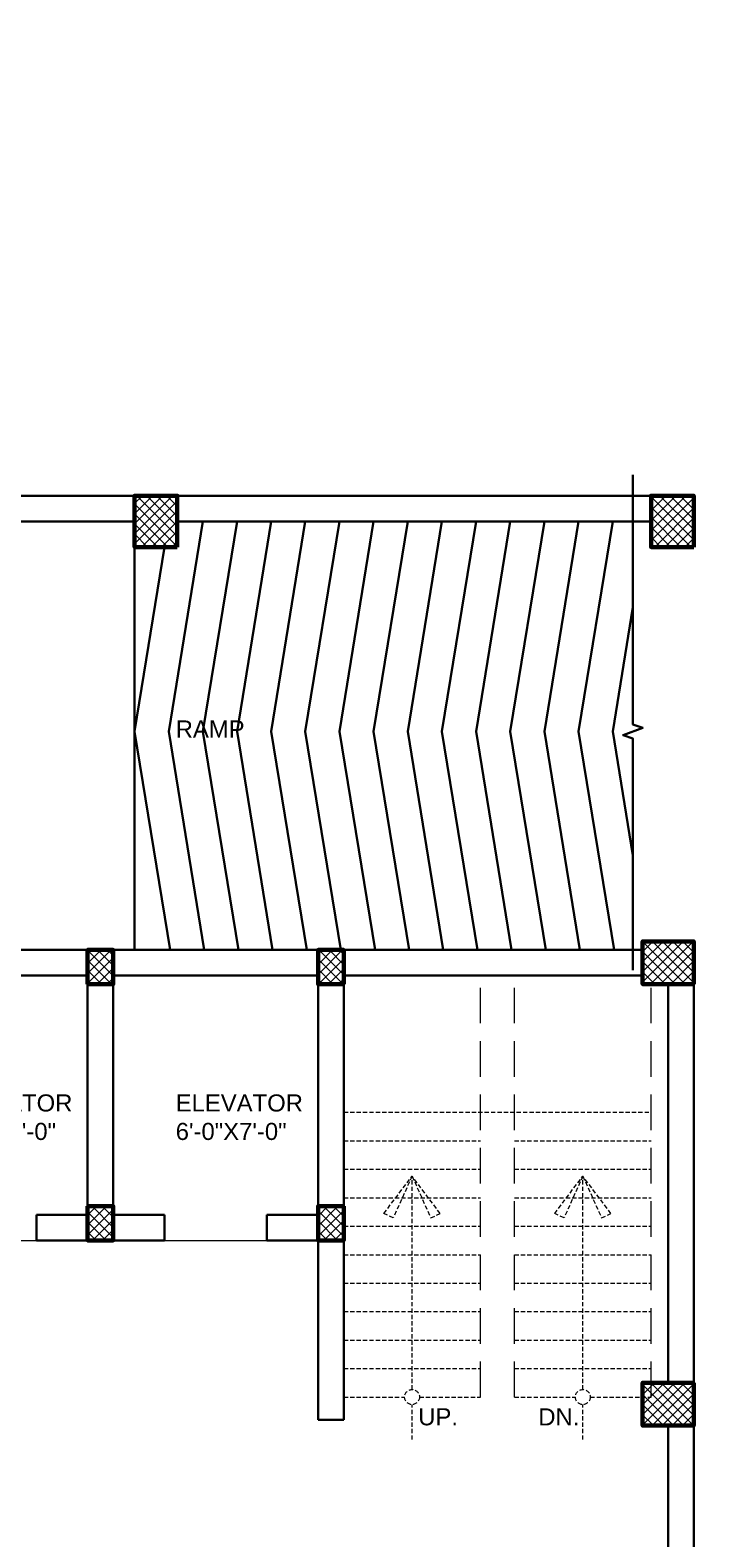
# Model space of a CAD drawing. Header units: inches. Extents: x 704 to 259546, y -107711 to 151004.
# Tile 30 of 208: x 128020 to 128262, y 19439 to 19968. Entities that reach past the tile are written whole.
import ezdxf
from ezdxf.enums import TextEntityAlignment as Align

# ---------------------------------------------------------------- set-up
doc = ezdxf.new("R2010")
doc.units = ezdxf.units.IN
doc.header["$MEASUREMENT"] = 0
for name, pattern in [('AP0200000$0$AP0500G00$0$1', [0]), ('DASHED2', [0.375, 0.25, -0.125]), ('HIDDEN', [0.375, 0.25, -0.125]), ('HIDDEN2', [0.1875, 0.125, -0.0625])]:
    doc.linetypes.add(name, pattern=pattern)
for name, color, linetype, lineweight in [('0-PIPE SUPPORT', 7, 'Continuous', 0), ('00-ABM  CWS', 200, 'AP0200000$0$AP0500G00$0$1', 0), ('00-GRIDTEXT', 1, 'Continuous', 13), ('door 2', 42, 'Continuous', 20), ('EQUIP DIM', 8, 'Continuous', 0), ('EQUIPMENT', 3, 'Continuous', 25), ('kitchen equipment', 3, 'Continuous', 15), ('PD_BRICK WALL_115', 134, 'Continuous', 30), ('PD_BRICK WALL_230', 4, 'Continuous', 50), ('PD_COLUMN', 2, 'Continuous', 60), ('PD_FURNITURE_LOOSE', 20, 'Continuous', 18), ('PD_HATCH', 45, 'Continuous', 9), ('PD_STAIR', 32, 'Continuous', 13), ('PP-SUMP', 190, 'Continuous', 13), ('PP-Waste Pipe', 3, 'Continuous', 25), ('PTEXT', 7, 'Continuous', 13)]:
    doc.layers.add(name, color=color, linetype=linetype, lineweight=lineweight)
doc.layers.add('PD_025_TEXT', color=61, linetype='Continuous')
doc.layers.add('PP BALL VALVE', color=7, linetype='Continuous')
doc.styles.add('Arial', font='GOTHIC.TTF')
doc.styles.add('DIM', font='times.ttf', dxfattribs={"height": 0.55})
doc.styles.add('DIM_FONT', font='times.ttf', dxfattribs={"width": 0.8})
doc.styles.get("Standard").update_dxf_attribs({"font": 'arial.ttf', "height": 6})
doc.styles.add('STYLE3', font='romans.shx', dxfattribs={"height": 4})
pattern_1 = [(45, (272580.633, 45574.4226), (-1.767766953, 1.767766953), []), (135, (272580.633, 45574.4226), (-1.767766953, -1.767766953), [])]

# ---------------------------------------------------------------- blocks, each defined once
blk = doc.blocks.new('DFRTGG')
at = {"layer": 'EQUIPMENT', "color": 8, "linetype": 'Continuous', "ltscale": 10}
blk.add_lwpolyline([(1858178, 611113), (1858178, 610213), (1858628, 610213), (1858628, 611113)], close=True, dxfattribs=at)
at = {"layer": '00-GRIDTEXT', "color": 8, "ltscale": 50, "style": 'Arial'}
blk.add_text('01', height=75.6, rotation=0.0006, dxfattribs=at).set_placement((1858545, 611028), align=Align.MIDDLE_CENTER)
at = {"layer": 'EQUIP DIM', "color": 8, "insert": (1858256, 610364), "char_height": 45, "width": 612.81, "attachment_point": 1, "rotation": 90}
blk.add_mtext('\\pi68.245;{\\H1.2222x;\\C256;Pot wash rack \\P\\pi-72.125;(900WX450DX1800H)}', dxfattribs=at)
blk = doc.blocks.new('SINK 510')
at = {"layer": 'EQUIPMENT', "color": 8, "lineweight": 0}
for p, q in [((168041, 33386), (168174, 33252)), ((168351, 33386), (168218, 33252)), ((168174, 33209), (168041, 33075)), ((168218, 33209), (168351, 33075))]:
    blk.add_line(p, q, dxfattribs=at)
at = {"layer": 'EQUIPMENT', "color": 8, "lineweight": 13}
blk.add_lwpolyline([(168421, 32956), (167971, 32956, -0.414214), (167921, 33005), (167921, 33456, -0.414214), (167971, 33506), (168421, 33506, -0.414214), (168471, 33456), (168471, 33005, -0.414214)], format="xyb", close=True, dxfattribs=at)
at = {"layer": 'EQUIPMENT', "color": 8, "lineweight": 0}
blk.add_lwpolyline([(168421, 32965), (167971, 32965, -0.414214), (167931, 33005), (167931, 33456, -0.414214), (167971, 33496), (168421, 33496, -0.414214), (168461, 33456), (168461, 33005, -0.414214)], format="xyb", close=True, dxfattribs=at)
at = {"layer": 'EQUIPMENT', "color": 8, "linetype": 'HIDDEN2', "lineweight": 0}
blk.add_lwpolyline([(167941, 33486), (167941, 32975), (168451, 32975), (168451, 33486)], close=True, dxfattribs=at)
for points in [[(168000, 33486), (168000, 32975)], [(168090, 33486), (168090, 32975)], [(168181, 33486), (168181, 32975)], [(168271, 33486), (168271, 32975)], [(168361, 33486), (168361, 32975)], [(167968, 33391), (168421, 33391)], [(167968, 33306), (168421, 33306)], [(167968, 33221), (168421, 33221)], [(167968, 33136), (168421, 33136)], [(167968, 33051), (168421, 33051)]]:
    blk.add_lwpolyline(points, dxfattribs=at)
at = {"layer": 'EQUIPMENT', "color": 8, "linetype": 'HIDDEN2'}
blk.add_lwpolyline([(168451, 33486), (168451, 32975)], dxfattribs=at)
at = {"layer": 'EQUIPMENT', "color": 8, "lineweight": 0}
for radius in [31, 26.3]:
    blk.add_circle((168196, 33231), radius, dxfattribs=at)
blk = doc.blocks.new('sfv')
at = {"layer": 'EQUIPMENT', "color": 8, "linetype": 'Continuous'}
for p, q in [((-10910, -25960), (-10910, -25956)), ((-10905, -25971), (-10905, -25960)), ((-10905, -26015), (-10905, -25971)), ((-10883, -25960), (-10883, -25971)), ((-10883, -25971), (-10883, -26015)), ((-10878, -25956), (-10878, -25960)), ((-10905, -26199), (-10905, -26015)), ((-10883, -26015), (-10883, -26199)), ((-10982, -26249), (-10982, -26212)), ((-10974, -26206), (-10946, -26211)), ((-10974, -26255), (-10974, -26206)), ((-10946, -26250), (-10974, -26255)), ((-10946, -26250), (-10946, -26211)), ((-10944, -26247), (-10944, -26214)), ((-10942, -26218), (-10924, -26218)), ((-10942, -26243), (-10942, -26218)), ((-10924, -26243), (-10942, -26243)), ((-10924, -26243), (-10924, -26218)), ((-10913, -26178), (-10919, -26150)), ((-10919, -26150), (-10905, -26150)), ((-10913, -26143), (-10905, -26143)), ((-10913, -26178), (-10905, -26178)), ((-10911, -26180), (-10905, -26180)), ((-10907, -26200), (-10907, -26183)), ((-10907, -26183), (-10905, -26183)), ((-10907, -26200), (-10905, -26200)), ((-10905, -26230), (-10905, -26199)), ((-10883, -26143), (-10876, -26143)), ((-10883, -26150), (-10869, -26150)), ((-10883, -26178), (-10875, -26178)), ((-10883, -26180), (-10878, -26180)), ((-10883, -26183), (-10882, -26183)), ((-10883, -26199), (-10883, -26230)), ((-10883, -26200), (-10882, -26200)), ((-10882, -26183), (-10882, -26200)), ((-10869, -26150), (-10875, -26178)), ((-10864, -26218), (-10847, -26218)), ((-10864, -26218), (-10864, -26243)), ((-10847, -26243), (-10864, -26243)), ((-10847, -26218), (-10847, -26243)), ((-10844, -26214), (-10844, -26247)), ((-10842, -26211), (-10814, -26206)), ((-10842, -26211), (-10842, -26250)), ((-10814, -26255), (-10842, -26250)), ((-10814, -26206), (-10814, -26255)), ((-10807, -26212), (-10807, -26249))]:
    blk.add_line(p, q, dxfattribs=at)
for points in [[(-10905, -25971), (-10906, -25971), (-10907, -25969), (-10909, -25967), (-10910, -25965), (-10910, -25963), (-10910, -25960), (-10910, -25958), (-10910, -25955), (-10909, -25953), (-10908, -25951), (-10906, -25949), (-10905, -25947), (-10903, -25946), (-10900, -25945), (-10898, -25944), (-10895, -25944), (-10893, -25944), (-10891, -25944), (-10888, -25945), (-10886, -25946), (-10884, -25947), (-10882, -25949), (-10881, -25951), (-10879, -25953), (-10879, -25955), (-10878, -25958), (-10878, -25960), (-10878, -25963), (-10879, -25965), (-10880, -25967), (-10881, -25969), (-10883, -25971), (-10883, -25971)], [(-10883, -26015), (-10883, -26015), (-10884, -26015), (-10885, -26016), (-10886, -26016), (-10887, -26016), (-10889, -26016), (-10891, -26017), (-10893, -26017), (-10895, -26017), (-10897, -26017), (-10899, -26016), (-10901, -26016), (-10903, -26016), (-10904, -26016), (-10905, -26015), (-10905, -26015), (-10905, -26015)], [(-10883, -26199), (-10883, -26200), (-10884, -26200), (-10885, -26200), (-10886, -26201), (-10887, -26201), (-10889, -26201), (-10891, -26201), (-10893, -26201), (-10895, -26201), (-10897, -26201), (-10899, -26201), (-10901, -26201), (-10903, -26201), (-10904, -26200), (-10905, -26200), (-10905, -26200), (-10905, -26199)]]:
    blk.add_lwpolyline(points, dxfattribs=at)
for centre, radius, start, end in [((-10895, -25956), 15.8, 145.6855, 179.9516), ((-10894, -25956), 16.2, 45.433, 145.8895), ((-10894, -25956), 16.4, 33.4887, 145.4972), ((-10894, -25961), 11.3, 0.6851, 179.3149), ((-10894, -25971), 11.3, 0.6851, 179.3149), ((-10894, -25956), 15.8, 0.0295, 33.2904), ((-10975, -26212), 6.25, 78.6901, 180), ((-10975, -26249), 6.25, 180, 281.3099), ((-10947, -26214), 2.5, 0, 78.6901), ((-10947, -26247), 2.5, 281.3099, 0), ((-10942, -26215), 2.5, 180, 270), ((-10942, -26245), 2.5, 90, 180), ((-10894, -26230), 43.8, 106.6015, 163.3985), ((-10894, -26230), 43.8, 196.6015, 343.3985), ((-10894, -26230), 32.5, 112.6199, 157.3801), ((-10894, -26230), 29.5, 112.4264, 270), ((-10894, -26230), 32.5, 202.6199, 270), ((-10913, -26149), 6.25, 90, 191.3099), ((-10911, -26178), 2.5, 191.3099, 270), ((-10894, -26230), 18.5, 127.3515, 0), ((-10909, -26183), 2.5, 0, 90), ((-10894, -26230), 11.3, 180, 0), ((-10894, -26230), 29.5, 270, 67.5736), ((-10894, -26230), 32.5, 270, 337.3801), ((-10894, -26230), 18.5, 0, 52.6485), ((-10879, -26183), 2.5, 90, 180), ((-10894, -26230), 43.8, 16.6015, 73.3985), ((-10894, -26230), 32.5, 22.6199, 67.3801), ((-10878, -26178), 2.5, 270, 348.6901), ((-10876, -26149), 6.25, 348.6901, 90), ((-10847, -26215), 2.5, 270, 0), ((-10847, -26245), 2.5, 0, 90), ((-10842, -26214), 2.5, 101.3099, 180), ((-10842, -26247), 2.5, 180, 258.6901), ((-10813, -26212), 6.25, 0, 101.3099), ((-10813, -26249), 6.25, 258.6901, 0)]:
    blk.add_arc(centre, radius, start, end, dxfattribs=at)
blk = doc.blocks.new('FTRRHRH')
at = {"layer": 'EQUIPMENT', "color": 8, "linetype": 'Continuous', "ltscale": 10}
for points in [[(1796545, 467775), (1796545, 467790), (1796515, 467790), (1796504, 467745), (1796503, 467311), (1796523, 467287), (1796743, 467287), (1796963, 467287), (1796984, 467311), (1796983, 467745), (1796972, 467790), (1796942, 467790), (1796942, 467775)], [(1796504, 467670), (1796516, 467749), (1796516, 467790)], [(1796571, 467787), (1796571, 467841), (1796578, 467841), (1796584, 467841), (1796584, 467789)], [(1796584, 467830), (1796703, 467830)], [(1796584, 467811), (1796703, 467811)], [(1796775, 467830), (1796743, 467830), (1796711, 467830)], [(1796775, 467811), (1796743, 467811), (1796711, 467811)], [(1796775, 467799), (1796743, 467799), (1796711, 467799)], [(1796903, 467830), (1796784, 467830)], [(1796903, 467811), (1796784, 467811)], [(1796916, 467787), (1796916, 467841), (1796909, 467841), (1796903, 467841), (1796903, 467789)], [(1796983, 467670), (1796971, 467749), (1796971, 467790)], [(1796530, 467459), (1796560, 467470)], [(1796558, 467475), (1796572, 467480), (1796605, 467393), (1796590, 467387), (1796558, 467475)], [(1796929, 467475), (1796915, 467480), (1796882, 467393), (1796897, 467387), (1796929, 467475)], [(1796957, 467459), (1796927, 467470)], [(1796540, 467372), (1796589, 467391)], [(1796947, 467372), (1796898, 467391)]]:
    blk.add_lwpolyline(points, dxfattribs=at)
for points in [[(1796578, 467768, 0.297961), (1796528, 467718, 0.042051), (1796518, 467633, -0.003698), (1796514, 467529, 0.060574), (1796527, 467366, 0.367426), (1796594, 467309), (1796743, 467309), (1796893, 467309, 0.367426), (1796960, 467366, 0.060574), (1796972, 467529, -0.003698), (1796968, 467633, 0.042051), (1796959, 467718, 0.297961), (1796909, 467768)], [(1796703, 467789), (1796584, 467789), (1796578, 467789, 0.169802), (1796516, 467749)], [(1796852, 467646), (1796909, 467702), (1796909, 467841), (1796909, 467768, 0.002183), (1796743, 467774, 0.002183), (1796578, 467768), (1796578, 467841), (1796578, 467702), (1796634, 467646)], [(1796784, 467789), (1796903, 467789), (1796909, 467789, -0.169802), (1796971, 467749)], [(1796574, 467475, -0.269888), (1796603, 467470), (1796615, 467444)], [(1796913, 467475, 0.269888), (1796884, 467470), (1796872, 467444)], [(1796604, 467397), (1796604, 467397, 0.32068), (1796622, 467424)], [(1796883, 467397), (1796883, 467397, -0.32068), (1796865, 467424)]]:
    blk.add_lwpolyline(points, format="xyb", dxfattribs=at)
for points in [[(1796743, 467755), (1796909, 467755, -0.218041), (1796946, 467705, -0.049803), (1796957, 467595), (1796957, 467463, -0.075378), (1796943, 467356, -0.243539), (1796905, 467328, -0.021943), (1796743, 467321, -0.021943), (1796582, 467328, -0.243539), (1796544, 467356, -0.075378), (1796530, 467463), (1796530, 467595, -0.049803), (1796541, 467705, -0.218041), (1796578, 467755)], [(1796653, 467668), (1796835, 467668, -0.414214), (1796873, 467629), (1796873, 467447, -0.414214), (1796835, 467409), (1796653, 467409, -0.414214), (1796614, 467447), (1796614, 467629, -0.414214)], [(1796656, 467656), (1796828, 467656, -0.414214), (1796859, 467625), (1796859, 467453, -0.414214), (1796828, 467422), (1796656, 467422, -0.414214), (1796626, 467453), (1796626, 467625, -0.414214)], [(1796639, 467560), (1796844, 467560, -0.414214), (1796850, 467554), (1796850, 467523, -0.414214), (1796844, 467517), (1796639, 467517, -0.414214), (1796633, 467523), (1796633, 467554, -0.414214)]]:
    blk.add_lwpolyline(points, format="xyb", close=True, dxfattribs=at)
for points in [[(1796703, 467844), (1796711, 467844), (1796711, 467789), (1796703, 467789)], [(1796784, 467844), (1796775, 467844), (1796775, 467789), (1796784, 467789)]]:
    blk.add_lwpolyline(points, close=True, dxfattribs=at)
blk = doc.blocks.new('A$C40DC2A97')
at = {"layer": 'EQUIPMENT', "color": 8}
for p, q in [((930, 0), (2428, -300)), ((930, -300), (2428, 0)), ((2428, 0), (3628, -300)), ((2428, -300), (3628, 0))]:
    blk.add_line(p, q, dxfattribs=at)
for points in [[(930, -300), (2428, -300), (2428, 0), (930, 0)], [(2428, -696), (2428, 0), (930, 0), (930, -696)], [(2408, -675), (2408, -21), (950, -21), (950, -675)], [(3628, 0), (2428, 0), (2428, -696), (3628, -696)], [(2428, -300), (3628, -300), (3628, 0), (2428, 0)]]:
    blk.add_lwpolyline(points, close=True, dxfattribs=at)
at = {"layer": 'EQUIPMENT', "color": 8, "linetype": 'DASHED2'}
blk.add_lwpolyline([(3573, -84), (3123, -84), (3123, -534), (3573, -534)], close=True, dxfattribs=at)
at = {"layer": 'EQUIPMENT', "color": 8, "linetype": 'Continuous', "ltscale": 10}
blk.add_lwpolyline([(3028, -2119), (3628, -2119), (3628, -1519), (3028, -1519)], close=True, dxfattribs=at)
at = {"layer": 'EQUIPMENT', "color": 8}
blk.add_circle((3348, -319), 51.9, dxfattribs=at)
for p in [(-1858178, -611113), (-1858178, -612013), (-1858178, -612913), (-1858178, -613813), (-1856682, -613912)]:
    blk.add_blockref('DFRTGG', p, dxfattribs=at)
for name, p, xscale, yscale, zscale, rotation in [('sfv', (12558, -27166), -1.034709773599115, 1.034709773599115, 1.034709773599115, 180.139873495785), ('sfv', (13026, -27162), -1.034709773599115, 1.034709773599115, 1.034709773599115, 180.139873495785), ('sfv', (13496, -27164), -1.034709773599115, 1.034709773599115, 1.034709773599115, 180.139873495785), ('SINK 510', (137838, 26956), 0.8127174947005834, 0.8127174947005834, 0.8127174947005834, 180.1398734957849), ('SINK 510', (138309, 26958), 0.8127174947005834, 0.8127174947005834, 0.8127174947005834, 180.1398734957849), ('SINK 510', (-134480, 26956), -0.8127174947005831, 0.8127174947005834, 0.8127174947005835, 179.8600141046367)]:
    blk.add_blockref(name, p, dxfattribs=dict(at, xscale=xscale, yscale=yscale, zscale=zscale, rotation=rotation))
at = {"layer": 'EQUIPMENT', "color": 8, "rotation": 270}
blk.add_blockref('DFRTGG', (-609621, 1854654), dxfattribs=at)
at = {"layer": 'kitchen equipment', "color": 8, "linetype": 'Continuous', "xscale": 1.016, "yscale": 1.016, "zscale": 1.016, "rotation": 270.0169411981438}
blk.add_blockref('FTRRHRH', (-472227, 1824148), dxfattribs=at)
at = {"layer": '00-GRIDTEXT', "color": 8, "ltscale": 50, "style": 'Arial'}
for s, p in [('02A', (1560, -232)), ('03A', (2957, -232)), ('02', (1138, -627)), ('03', (3372, -627)), ('04', (3319, -1603))]:
    blk.add_text(s, height=75.6, rotation=0.0006, dxfattribs=at).set_placement(p, align=Align.MIDDLE_CENTER)
at = {"layer": 'EQUIP DIM', "color": 8, "attachment_point": 1}
for s, insert, char_height, width, rotation in [('\\pi88.787;{\\H1.2222x;\\C256;Dustbin below\\P\\pi34.61;\\H0.81818x;(450WX450DX750H)}', (3029, -371), 45, 653.66, 359.8003), ('\\pi71.698;{\\H1.2222x;\\C256;3 Bowl Sink for \\P\\pi165.87;Dishwash  \\P\\pi-51.695;(1500WX700DX850H)}', (1372, -431), 45, 653.66, 359.8003), ('\\pi18.48;{\\H1.2222x;\\C256;Dirty Dish Landing \\P\\pi-51.695;(1200WX700DX850H)}', (2481, -530), 45, 653.66, 359.8003), ('{\\H1.22222x;\\C256;Dustbin\\PAS/SEL.}', (3203, -1136), 45.72, 363.56, 359.4794)]:
    blk.add_mtext(s, dxfattribs=dict(at, insert=insert, char_height=char_height, width=width, rotation=rotation))
at = {"layer": 'EQUIP DIM', "color": 8, "insert": (3024, -1738), "char_height": 45, "width": 596.72, "attachment_point": 1}
blk.add_mtext('\\pi80.745;{\\H1.2222x;\\C256;SS Chemical \\P\\pi58.366;Cabinet with 5 \\P\\pi170.77;shelves}', dxfattribs=at)
blk = doc.blocks.new('BASEMENT')
at = {"layer": 'PD_HATCH'}
h = blk.add_hatch(dxfattribs=at)
h.set_pattern_fill('ANSI37', color=8, scale=20)
h.set_pattern_definition(pattern_1)
h.paths.add_polyline_path([(128071.85, 19804.93), (128056.85, 19804.93), (128056.85, 19786.93), (128071.85, 19786.93)])
h = blk.add_hatch(dxfattribs=at)
h.set_pattern_fill('ANSI37', color=8, scale=20)
h.set_pattern_definition(pattern_1)
h.paths.add_polyline_path([(128253.35, 19804.93), (128238.35, 19804.93), (128238.35, 19786.93), (128253.35, 19786.93)])
h = blk.add_hatch(dxfattribs=at)
h.set_pattern_fill('ANSI37', color=8, scale=20)
h.set_pattern_definition(pattern_1)
h.paths.add_polyline_path([(128253.35, 19633.43), (128253.35, 19648.43), (128235.35, 19648.43), (128235.35, 19633.43)])
h = blk.add_hatch(dxfattribs=at)
h.set_pattern_fill('ANSI37', color=8, scale=20)
h.set_pattern_definition(pattern_1)
h.paths.add_polyline_path([(128130.35, 19633.43), (128130.35, 19645.43), (128121.35, 19645.43), (128121.35, 19633.43)])
h.paths.add_polyline_path([(128049.35, 19633.43), (128049.35, 19645.43), (128040.35, 19645.43), (128040.35, 19633.43)])
h.paths.add_polyline_path([(128049.35, 19543.43), (128049.35, 19555.43), (128040.35, 19555.43), (128040.35, 19543.43)])
h.paths.add_polyline_path([(128130.35, 19555.43), (128121.35, 19555.43), (128121.35, 19543.43), (128130.35, 19543.43)])
h = blk.add_hatch(dxfattribs=at)
h.set_pattern_fill('ANSI37', color=8, scale=20)
h.set_pattern_definition(pattern_1)
h.paths.add_polyline_path([(128253.35, 19493.43), (128253.35, 19478.43), (128235.35, 19478.43), (128235.35, 19493.43)])
at = {"layer": 'door 2', "color": 8}
for p, q in [((127986.35, 19543.43), (128022.35, 19543.43)), ((128067.35, 19543.43), (128103.35, 19543.43))]:
    blk.add_line(p, q, dxfattribs=at)
at = {"layer": 'PD_BRICK WALL_115', "color": 8, "lineweight": 30}
for p, q in [((128056.85, 19804.93), (127891.85, 19804.93)), ((128238.35, 19804.93), (128071.84, 19804.93)), ((128056.85, 19795.93), (127891.85, 19795.93)), ((128238.35, 19795.93), (128071.84, 19795.93)), ((128040.35, 19645.43), (127959.35, 19645.43)), ((128235.35, 19645.43), (128040.35, 19645.43)), ((128040.35, 19636.43), (127968.35, 19636.43)), ((128040.35, 19552.43), (128040.35, 19636.43)), ((128049.35, 19552.43), (128049.35, 19636.43)), ((128121.35, 19636.43), (128049.35, 19636.43)), ((128121.35, 19552.43), (128121.35, 19636.43)), ((128130.35, 19480.43), (128130.35, 19636.43)), ((128235.35, 19636.43), (128130.35, 19636.43)), ((128244.35, 19493.43), (128244.35, 19633.43)), ((128253.35, 19633.43), (128253.35, 19493.43)), ((128040.35, 19552.43), (128022.35, 19552.43)), ((128022.35, 19552.43), (128022.35, 19543.43)), ((128067.35, 19552.43), (128049.35, 19552.43)), ((128067.35, 19552.43), (128067.35, 19543.43)), ((128121.35, 19552.43), (128103.35, 19552.43)), ((128103.35, 19552.43), (128103.35, 19543.43)), ((128040.35, 19543.43), (128022.35, 19543.43)), ((128067.35, 19543.43), (128040.35, 19543.43)), ((128121.35, 19543.43), (128103.35, 19543.43)), ((128121.35, 19480.43), (128121.35, 19543.43)), ((128130.35, 19480.43), (128121.35, 19480.43)), ((128244.35, 19183.43), (128244.35, 19478.43)), ((128253.35, 19183.43), (128253.35, 19478.43))]:
    blk.add_line(p, q, dxfattribs=at)
at = {"layer": 'PD_BRICK WALL_230', "color": 8, "lineweight": 30}
blk.add_line((128040.35, 19543.43), (128040.35, 19645.43), dxfattribs=at)
at = {"layer": 'PD_COLUMN', "color": 8}
for points in [[(128071.85, 19786.93), (128056.85, 19786.93), (128056.85, 19804.93), (128071.85, 19804.93)], [(128253.35, 19786.93), (128238.35, 19786.93), (128238.35, 19804.93), (128253.35, 19804.93)], [(128253.35, 19633.43), (128253.35, 19648.43), (128235.35, 19648.43), (128235.35, 19633.43)], [(128040.35, 19633.43), (128040.35, 19645.43), (128049.35, 19645.43), (128049.35, 19633.43)], [(128130.35, 19633.43), (128130.35, 19645.43), (128121.35, 19645.43), (128121.35, 19633.43)], [(128040.35, 19555.43), (128040.35, 19543.43), (128049.35, 19543.43), (128049.35, 19555.43)], [(128130.35, 19555.43), (128130.35, 19543.43), (128121.35, 19543.43), (128121.35, 19555.43)], [(128253.35, 19493.43), (128253.35, 19478.43), (128235.35, 19478.43), (128235.35, 19493.43)]]:
    blk.add_lwpolyline(points, close=True, dxfattribs=at)
at = {"layer": 'PD_FURNITURE_LOOSE', "color": 8, "lineweight": 30}
blk.add_line((128056.85, 19786.93), (128056.85, 19645.43), dxfattribs=at)
at = {"layer": 'PD_FURNITURE_LOOSE', "color": 8, "linetype": 'HIDDEN', "ltscale": 50}
for p, q in [((128178.35, 19488.43), (128178.35, 19636.43)), ((128190.35, 19488.43), (128190.35, 19636.43)), ((128238.35, 19488.43), (128238.35, 19633.43))]:
    blk.add_line(p, q, dxfattribs=at)
at = {"layer": 'PD_FURNITURE_LOOSE', "color": 8, "lineweight": 30}
for points in [[(128231.95, 19812.28), (128231.95, 19724.66), (128235.38, 19723.41), (128228.51, 19720.91), (128231.95, 19719.66), (128231.95, 19638.36)], [(128081.34, 19645.43), (128068.85, 19722.18), (128080.85, 19795.93)], [(128093.34, 19645.43), (128080.85, 19722.18), (128092.85, 19795.93)], [(128105.34, 19645.43), (128092.85, 19722.18), (128104.85, 19795.93)], [(128117.34, 19645.43), (128104.85, 19722.18), (128116.85, 19795.93)], [(128129.34, 19645.43), (128116.85, 19722.18), (128128.85, 19795.93)], [(128141.34, 19645.43), (128128.85, 19722.18), (128140.85, 19795.93)], [(128153.34, 19645.43), (128140.85, 19722.18), (128152.85, 19795.93)], [(128165.34, 19645.43), (128152.85, 19722.18), (128164.85, 19795.93)], [(128177.34, 19645.43), (128164.85, 19722.18), (128176.85, 19795.93)], [(128189.34, 19645.43), (128176.85, 19722.18), (128188.85, 19795.93)], [(128201.34, 19645.43), (128188.85, 19722.18), (128200.85, 19795.93)], [(128213.34, 19645.43), (128200.85, 19722.18), (128212.85, 19795.93)], [(128225.34, 19645.43), (128212.85, 19722.18), (128224.85, 19795.93)], [(128069.34, 19645.43), (128056.85, 19722.18), (128067.39, 19786.93)], [(128231.95, 19678.55), (128224.85, 19722.18), (128231.95, 19765.81)]]:
    blk.add_lwpolyline(points, dxfattribs=at)
at = {"layer": 'PD_STAIR', "color": 8, "linetype": 'HIDDEN', "ltscale": 6}
for p, q in [((128130.35, 19588.43), (128238.35, 19588.43)), ((128130.35, 19578.43), (128178.35, 19578.43)), ((128190.35, 19578.43), (128238.35, 19578.43)), ((128130.35, 19568.43), (128178.35, 19568.43)), ((128190.35, 19568.43), (128238.35, 19568.43)), ((128130.35, 19558.43), (128178.35, 19558.43)), ((128190.35, 19558.43), (128238.35, 19558.43)), ((128130.35, 19548.43), (128178.35, 19548.43)), ((128190.35, 19548.43), (128238.35, 19548.43)), ((128130.35, 19538.43), (128178.35, 19538.43)), ((128190.35, 19538.43), (128238.35, 19538.43)), ((128130.35, 19528.43), (128178.35, 19528.43)), ((128190.35, 19528.43), (128238.35, 19528.43)), ((128130.35, 19518.43), (128178.35, 19518.43)), ((128190.35, 19518.43), (128238.35, 19518.43)), ((128130.35, 19508.43), (128178.35, 19508.43)), ((128190.35, 19508.43), (128238.35, 19508.43)), ((128130.35, 19498.43), (128178.35, 19498.43)), ((128190.35, 19498.43), (128238.35, 19498.43)), ((128130.35, 19488.43), (128151.73, 19488.43)), ((128156.97, 19488.43), (128178.35, 19488.43)), ((128190.35, 19488.43), (128211.73, 19488.43)), ((128216.97, 19488.43), (128238.35, 19488.43))]:
    blk.add_line(p, q, dxfattribs=at)
for points in [[(128154.35, 19566.01), (128147.77, 19551.39), (128144.46, 19552.88), (128154.35, 19566.01)], [(128154.35, 19491.05), (128154.35, 19566.01)], [(128154.35, 19566.01), (128160.93, 19551.39), (128164.24, 19552.88), (128154.35, 19566.01)], [(128214.35, 19566.01), (128207.77, 19551.39), (128204.46, 19552.88), (128214.35, 19566.01)], [(128214.35, 19491.05), (128214.35, 19566.01)], [(128214.35, 19566.01), (128220.93, 19551.39), (128224.24, 19552.88), (128214.35, 19566.01)], [(128154.35, 19473.47), (128154.35, 19485.81)], [(128214.35, 19473.47), (128214.35, 19485.81)]]:
    blk.add_lwpolyline(points, dxfattribs=at)
for centre in [(128154.35, 19488.43), (128214.35, 19488.43)]:
    blk.add_circle(centre, 2.62, dxfattribs=at)
at = {"layer": 'EQUIPMENT', "color": 8, "xscale": 0.03817055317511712, "yscale": 0.03817055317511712, "zscale": 0.03817055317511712}
blk.add_blockref('A$C40DC2A97', (127820.85, 19640.93), dxfattribs=at)
at = {"layer": 'PD_025_TEXT', "color": 8, "char_height": 6}
for s, insert, width, attachment_point in [('RAMP', (128071.31, 19720.02), 130.1434, 7), ('{\\fArial|b0|i0|c0|p34;ELEVATOR\\P6\'-0"X7\'-0"}', (127990.31, 19594.71), 137.3386, 1), ('{\\fArial|b0|i0|c0|p34;ELEVATOR\\P6\'-0"X7\'-0"}', (128071.31, 19594.71), 130.1434, 1)]:
    blk.add_mtext(s, dxfattribs=dict(at, insert=insert, width=width, attachment_point=attachment_point))
at = {"layer": 'PD_025_TEXT', "color": 8, "insert": (128036.86, 19093.67), "char_height": 6, "width": 137.3386, "attachment_point": 1, "rotation": 90}
blk.add_mtext('\\A1;\\pi55.509;ADMIN', dxfattribs=at)
at = {"layer": 'PD_STAIR', "color": 8, "linetype": 'HIDDEN', "ltscale": 6, "char_height": 6, "width": 132.0418, "attachment_point": 5, "style": 'STYLE3'}
for s, insert in [('{\\fArial|b0|i0|c0|p34;UP.}', (128163.51, 19481.47)), ('{\\fArial|b0|i0|c0|p34;DN.}', (128205.93, 19481.47))]:
    blk.add_mtext(s, dxfattribs=dict(at, insert=insert))
blk = doc.blocks.new('zw$78F')
at = {"layer": 'PTEXT', "insert": (-2915, 152), "char_height": 125, "width": 1552.59, "attachment_point": 1, "style": 'DIM', "bg_fill": 2}
blk.add_mtext('\\pi583.97;{\\fTimes New Roman|b0|i0|c0|p34;SUM\\P\\pi-62.069;1500X1500X1500MM}', dxfattribs=at)
blk = doc.blocks.new('zw$F51A')
at = {"layer": '00-ABM  CWS', "color": 20, "lineweight": -3, "insert": (-1356.29, -635.58), "char_height": 125, "attachment_point": 1, "style": 'DIM_FONT'}
blk.add_mtext_dynamic_manual_height_columns('\\pi297.92;WATER METER DETAIL "A" \\P\\pi686.6;ENLARGE VIEW', width=2480.2587, gutter_width=750, heights=[0], dxfattribs=at)

msp = doc.modelspace()

# ---------------------------------------------------------------- block references
at = {"layer": '0-PIPE SUPPORT', "lineweight": 53}
msp.add_blockref('BASEMENT', (0, 0), dxfattribs=at)

# ---------------------------------------------------------------- next in the draw order: block references
at = {"layer": 'PP-SUMP', "color": 173, "xscale": 0.03999999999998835, "yscale": 0.03999999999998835, "zscale": 0.03999999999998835}
msp.add_blockref('zw$78F', (127863.18, 19600.824), dxfattribs=at)

# ---------------------------------------------------------------- next in the draw order: linework, layer by layer
at = {"layer": 'PP BALL VALVE', "lineweight": 53}
msp.add_circle((130061.482, 21646.646), 129357.588, dxfattribs=at)

# ---------------------------------------------------------------- next in the draw order: block references
at = {"layer": 'PP-Waste Pipe', "ltscale": 0.25}
msp.add_blockref('zw$F51A', (122307.368, 20300.104), dxfattribs=at)

doc.saveas('drawing.dxf')
